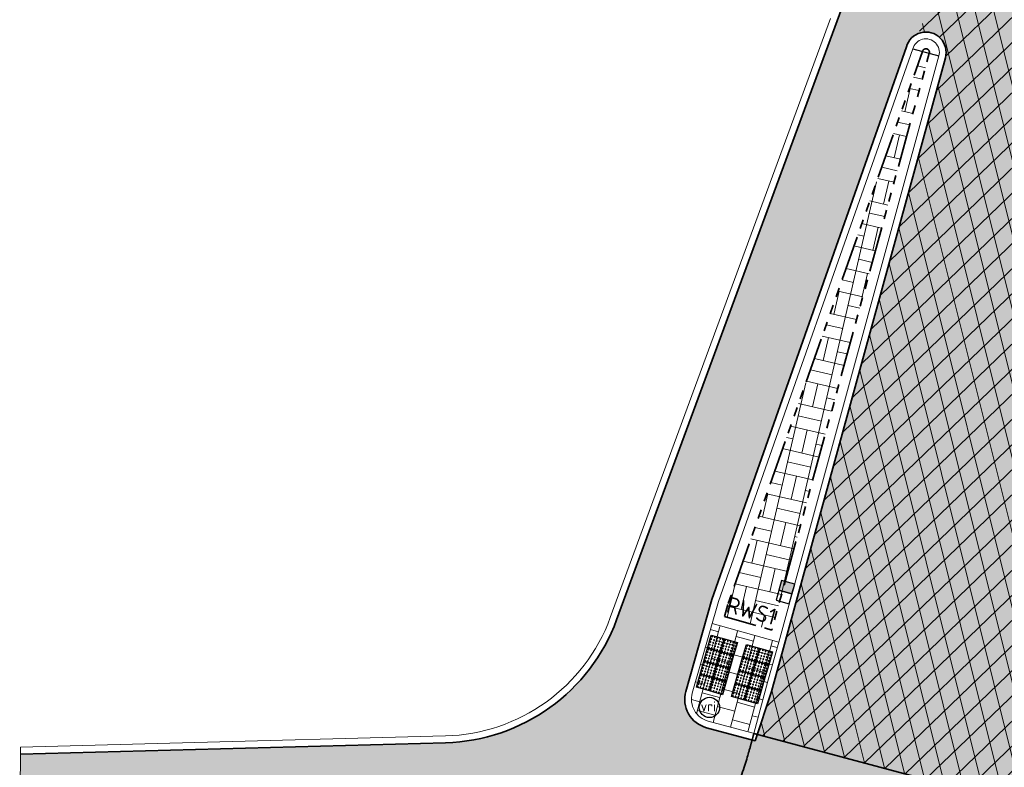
# Model space of a CAD drawing. Header units: metres. Extents: x 196651 to 397723, y 354703 to 710691.
# Tile 12 of 256: x 197513 to 197535, y 356004 to 356020. Entities that reach past the tile are written whole.
import ezdxf
from ezdxf.enums import TextEntityAlignment as Align

# ---------------------------------------------------------------- set-up
doc = ezdxf.new("R2010")
doc.units = ezdxf.units.M
doc.header["$MEASUREMENT"] = 0
for name, pattern in [('ACAD_ISO03W100', [30, 12, -18]), ('VH-OPSLUITBAND_100X200', [16, 8, -2, 4, -2]), ('VH-RWSBAND_110X220', [24, 10, -2, 2, -2, 2, -2, 2, -2])]:
    doc.linetypes.add(name, pattern=pattern)
for name, color, linetype, lineweight in [('N-WE-IE-MEUBILAIR-S', 7, 'Continuous', 25), ('N-WE-VH-GOOT_TEGEL-G', 170, 'Continuous', 35), ('N-WE-VH-KANTOPSLUITING_TEKST-T', 7, 'VH-OPSLUITBAND_100X200', 35), ('N-WE-VH-KANTOPSLUITING_TROTTOIRBAND_RWS_110 220-G', 6, 'VH-RWSBAND_110X220', 35), ('N-WE-VH-KANTVERHARDING-G', 1, 'Continuous', 5), ('N-WE-VH-MATERIAALGRENS-G', 5, 'ACAD_ISO03W100', 35), ('N-WE-VH-VERHARDING_ASFALT_DEKLAAG-A', 251, 'Continuous', 5), ('N-WE-VH-VERHARDING_ASFALT_DEKLAAG-G_ZWART', 252, 'Continuous', 5), ('N-WE-VH-VERHARDING_TEGEL-200X200X50-A', 252, 'Continuous', 18), ('N-WE-VH-VERKEERSTEGEL-NOPPENTEGEL-S', 5, 'Continuous', 25), ('N-WE-VH_BETON_PRINTBETON-A', 252, 'Continuous', 5)]:
    doc.layers.add(name, color=color, linetype=linetype, lineweight=lineweight)
doc.layers.add('N-WE-RI-HWA_KOLK_RWS-S', color=150, linetype='Continuous')
doc.layers.add('N-WE-VH-VERHARDING_ASFALT_COATING_ROOD-G', color=7, linetype='Continuous', lineweight=5, true_color=0xffa8a8)
doc.layers.add('X-XX-AL-HULPLIJNEN', color=4, linetype='Continuous', lineweight=25, plot=False)
doc.styles.add('NLCS-ISO', font='NLCS-ISO.ttf')

# ---------------------------------------------------------------- blocks, each defined once
blk = doc.blocks.new('*U2076')
for centre in [(0.02500000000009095, 0.2750000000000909), (0.02500000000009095, 0.2125000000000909), (0.08750000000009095, 0.2750000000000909), (0.08750000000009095, 0.2125000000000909), (0.1500000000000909, 0.2750000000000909), (0.1500000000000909, 0.2125000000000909), (0.2125000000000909, 0.2750000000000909), (0.2125000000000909, 0.2125000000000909), (0.2749999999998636, 0.2750000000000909), (0.2749999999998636, 0.2125000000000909), (0.3250000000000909, 0.2750000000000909), (0.3250000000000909, 0.2125000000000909), (0.3875000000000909, 0.2750000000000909), (0.3875000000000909, 0.2125000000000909), (0.4500000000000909, 0.2750000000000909), (0.4500000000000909, 0.2125000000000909), (0.5125000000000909, 0.2750000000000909), (0.5125000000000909, 0.2125000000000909), (0.5749999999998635, 0.2750000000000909), (0.5749999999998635, 0.2125000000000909), (0.6250000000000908, 0.2750000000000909), (0.6250000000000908, 0.2125000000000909), (0.6875000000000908, 0.2750000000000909), (0.6875000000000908, 0.2125000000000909), (0.7500000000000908, 0.2750000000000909), (0.7500000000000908, 0.2125000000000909), (0.8125000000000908, 0.2750000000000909), (0.8125000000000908, 0.2125000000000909), (0.8749999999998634, 0.2750000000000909), (0.8749999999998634, 0.2125000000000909), (0.9250000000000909, 0.2750000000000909), (0.9250000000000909, 0.2125000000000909), (0.9875000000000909, 0.2750000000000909), (0.9875000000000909, 0.2125000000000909), (1.050000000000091, 0.2750000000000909), (1.050000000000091, 0.2125000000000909), (1.112500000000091, 0.2750000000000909), (1.112500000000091, 0.2125000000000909), (1.174999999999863, 0.2750000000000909), (1.174999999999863, 0.2125000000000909), (0.02500000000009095, 0.1500000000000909), (0.02500000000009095, 0.0875000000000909), (0.02500000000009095, 0.02500000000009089), (0.08750000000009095, 0.1500000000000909), (0.08750000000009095, 0.0875000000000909), (0.08750000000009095, 0.02500000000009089), (0.1500000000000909, 0.1500000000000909), (0.1500000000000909, 0.0875000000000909), (0.1500000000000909, 0.02500000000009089), (0.2125000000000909, 0.1500000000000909), (0.2125000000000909, 0.0875000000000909), (0.2125000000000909, 0.02500000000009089), (0.2749999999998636, 0.1500000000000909), (0.2749999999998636, 0.0875000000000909), (0.2749999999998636, 0.02500000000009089), (0.3250000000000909, 0.1500000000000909), (0.3250000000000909, 0.0875000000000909), (0.3250000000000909, 0.02500000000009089), (0.3875000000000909, 0.1500000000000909), (0.3875000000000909, 0.0875000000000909), (0.3875000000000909, 0.02500000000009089), (0.4500000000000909, 0.1500000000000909), (0.4500000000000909, 0.0875000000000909), (0.4500000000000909, 0.02500000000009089), (0.5125000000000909, 0.1500000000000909), (0.5125000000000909, 0.0875000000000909), (0.5125000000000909, 0.02500000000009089), (0.5749999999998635, 0.1500000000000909), (0.5749999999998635, 0.0875000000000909), (0.5749999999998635, 0.02500000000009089), (0.6250000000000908, 0.1500000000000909), (0.6250000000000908, 0.0875000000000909), (0.6250000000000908, 0.02500000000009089), (0.6875000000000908, 0.1500000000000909), (0.6875000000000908, 0.0875000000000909), (0.6875000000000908, 0.02500000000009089), (0.7500000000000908, 0.1500000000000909), (0.7500000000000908, 0.0875000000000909), (0.7500000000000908, 0.02500000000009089), (0.8125000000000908, 0.1500000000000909), (0.8125000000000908, 0.0875000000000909), (0.8125000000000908, 0.02500000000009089), (0.8749999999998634, 0.1500000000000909), (0.8749999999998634, 0.0875000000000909), (0.8749999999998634, 0.02500000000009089), (0.9250000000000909, 0.1500000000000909), (0.9250000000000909, 0.0875000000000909), (0.9250000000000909, 0.02500000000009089), (0.9875000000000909, 0.1500000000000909), (0.9875000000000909, 0.0875000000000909), (0.9875000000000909, 0.02500000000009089), (1.050000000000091, 0.1500000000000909), (1.050000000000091, 0.0875000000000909), (1.050000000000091, 0.02500000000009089), (1.112500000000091, 0.1500000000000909), (1.112500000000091, 0.0875000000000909), (1.112500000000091, 0.02500000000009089), (1.174999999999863, 0.1500000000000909), (1.174999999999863, 0.0875000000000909), (1.174999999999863, 0.02500000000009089), (0.02500000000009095, -0.02499999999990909), (0.02500000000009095, -0.0874999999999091), (0.02500000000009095, -0.1499999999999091), (0.02500000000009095, -0.2124999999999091), (0.08750000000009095, -0.02499999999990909), (0.08750000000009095, -0.0874999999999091), (0.08750000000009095, -0.1499999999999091), (0.08750000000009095, -0.2124999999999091), (0.1500000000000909, -0.02499999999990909), (0.1500000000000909, -0.0874999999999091), (0.1500000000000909, -0.1499999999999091), (0.1500000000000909, -0.2124999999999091), (0.2125000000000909, -0.02499999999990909), (0.2125000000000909, -0.0874999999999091), (0.2125000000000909, -0.1499999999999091), (0.2125000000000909, -0.2124999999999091), (0.2749999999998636, -0.02499999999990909), (0.2749999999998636, -0.0874999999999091), (0.2749999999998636, -0.1499999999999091), (0.2749999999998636, -0.2124999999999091), (0.3250000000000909, -0.02499999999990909), (0.3250000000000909, -0.0874999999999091), (0.3250000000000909, -0.1499999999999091), (0.3250000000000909, -0.2124999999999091), (0.3875000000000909, -0.02499999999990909), (0.3875000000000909, -0.0874999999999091), (0.3875000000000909, -0.1499999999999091), (0.3875000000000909, -0.2124999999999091), (0.4500000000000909, -0.02499999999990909), (0.4500000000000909, -0.0874999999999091), (0.4500000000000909, -0.1499999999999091), (0.4500000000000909, -0.2124999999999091), (0.5125000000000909, -0.02499999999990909), (0.5125000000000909, -0.0874999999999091), (0.5125000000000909, -0.1499999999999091), (0.5125000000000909, -0.2124999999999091), (0.5749999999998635, -0.02499999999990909), (0.5749999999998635, -0.0874999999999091), (0.5749999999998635, -0.1499999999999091), (0.5749999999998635, -0.2124999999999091), (0.6250000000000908, -0.02499999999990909), (0.6250000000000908, -0.0874999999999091), (0.6250000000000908, -0.1499999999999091), (0.6250000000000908, -0.2124999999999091), (0.6875000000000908, -0.02499999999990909), (0.6875000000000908, -0.0874999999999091), (0.6875000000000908, -0.1499999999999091), (0.6875000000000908, -0.2124999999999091), (0.7500000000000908, -0.02499999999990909), (0.7500000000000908, -0.0874999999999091), (0.7500000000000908, -0.1499999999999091), (0.7500000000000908, -0.2124999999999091), (0.8125000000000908, -0.02499999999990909), (0.8125000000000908, -0.0874999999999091), (0.8125000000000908, -0.1499999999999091), (0.8125000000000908, -0.2124999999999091), (0.8749999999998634, -0.02499999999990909), (0.8749999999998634, -0.0874999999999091), (0.8749999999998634, -0.1499999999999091), (0.8749999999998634, -0.2124999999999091), (0.9250000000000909, -0.02499999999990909), (0.9250000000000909, -0.0874999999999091), (0.9250000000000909, -0.1499999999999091), (0.9250000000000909, -0.2124999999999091), (0.9875000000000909, -0.02499999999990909), (0.9875000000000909, -0.0874999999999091), (0.9875000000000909, -0.1499999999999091), (0.9875000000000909, -0.2124999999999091), (1.050000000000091, -0.02499999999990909), (1.050000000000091, -0.0874999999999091), (1.050000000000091, -0.1499999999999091), (1.050000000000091, -0.2124999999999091), (1.112500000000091, -0.02499999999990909), (1.112500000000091, -0.0874999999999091), (1.112500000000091, -0.1499999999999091), (1.112500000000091, -0.2124999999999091), (1.174999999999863, -0.02499999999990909), (1.174999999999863, -0.0874999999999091), (1.174999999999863, -0.1499999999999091), (1.174999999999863, -0.2124999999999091), (0.02500000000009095, -0.2749999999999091), (0.08750000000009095, -0.2749999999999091), (0.1500000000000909, -0.2749999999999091), (0.2125000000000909, -0.2749999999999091), (0.2749999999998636, -0.2749999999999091), (0.3250000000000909, -0.2749999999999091), (0.3875000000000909, -0.2749999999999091), (0.4500000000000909, -0.2749999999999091), (0.5125000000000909, -0.2749999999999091), (0.5749999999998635, -0.2749999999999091), (0.6250000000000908, -0.2749999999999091), (0.6875000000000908, -0.2749999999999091), (0.7500000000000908, -0.2749999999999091), (0.8125000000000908, -0.2749999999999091), (0.8749999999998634, -0.2749999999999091), (0.9250000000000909, -0.2749999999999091), (0.9875000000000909, -0.2749999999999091), (1.050000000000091, -0.2749999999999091), (1.112500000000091, -0.2749999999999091), (1.174999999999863, -0.2749999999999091)]:
    blk.add_circle(centre, 0.01)
for points in [[(0.2999999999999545, 2.273181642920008e-13), (0.2999999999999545, 0.3000000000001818), (0, 0.3000000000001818), (0, -5.551115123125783e-17)], [(0.5999999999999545, 2.273181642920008e-13), (0.5999999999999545, 0.3000000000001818), (0.2999999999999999, 0.3000000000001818), (0.2999999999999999, -5.551115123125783e-17)], [(0.8999999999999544, 2.273181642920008e-13), (0.8999999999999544, 0.3000000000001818), (0.5999999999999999, 0.3000000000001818), (0.5999999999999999, -5.551115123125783e-17)], [(1.199999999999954, 2.273181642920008e-13), (1.199999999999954, 0.3000000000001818), (0.8999999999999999, 0.3000000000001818), (0.8999999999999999, -5.551115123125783e-17)], [(0.2999999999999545, -0.2999999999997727), (0.2999999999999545, 1.818545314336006e-13), (0, 1.818545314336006e-13), (0, -0.3)], [(0.5999999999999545, -0.2999999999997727), (0.5999999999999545, 1.818545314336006e-13), (0.2999999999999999, 1.818545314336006e-13), (0.2999999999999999, -0.3)], [(0.8999999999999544, -0.2999999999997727), (0.8999999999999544, 1.818545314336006e-13), (0.5999999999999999, 1.818545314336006e-13), (0.5999999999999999, -0.3)], [(1.199999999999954, -0.2999999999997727), (1.199999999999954, 1.818545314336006e-13), (0.8999999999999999, 1.818545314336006e-13), (0.8999999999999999, -0.3)]]:
    blk.add_3dface(points)
blk = doc.blocks.new('*U2075')
for centre in [(0.02500000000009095, 0.575000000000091), (0.02500000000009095, 0.512500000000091), (0.02500000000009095, 0.4500000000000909), (0.08750000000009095, 0.575000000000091), (0.08750000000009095, 0.512500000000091), (0.08750000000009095, 0.4500000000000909), (0.1500000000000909, 0.575000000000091), (0.1500000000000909, 0.512500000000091), (0.1500000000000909, 0.4500000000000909), (0.2125000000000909, 0.575000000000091), (0.2125000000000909, 0.512500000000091), (0.2125000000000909, 0.4500000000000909), (0.2749999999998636, 0.575000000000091), (0.2749999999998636, 0.512500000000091), (0.2749999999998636, 0.4500000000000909), (0.3250000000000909, 0.575000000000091), (0.3250000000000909, 0.512500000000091), (0.3250000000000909, 0.4500000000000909), (0.3875000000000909, 0.575000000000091), (0.3875000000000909, 0.512500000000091), (0.3875000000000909, 0.4500000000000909), (0.4500000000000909, 0.575000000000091), (0.4500000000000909, 0.512500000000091), (0.4500000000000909, 0.4500000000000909), (0.5125000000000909, 0.575000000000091), (0.5125000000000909, 0.512500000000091), (0.5125000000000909, 0.4500000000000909), (0.5749999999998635, 0.575000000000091), (0.5749999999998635, 0.512500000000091), (0.5749999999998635, 0.4500000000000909), (0.6250000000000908, 0.575000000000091), (0.6250000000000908, 0.512500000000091), (0.6250000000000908, 0.4500000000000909), (0.6875000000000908, 0.575000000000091), (0.6875000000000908, 0.512500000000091), (0.6875000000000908, 0.4500000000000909), (0.7500000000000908, 0.575000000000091), (0.7500000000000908, 0.512500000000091), (0.7500000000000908, 0.4500000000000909), (0.8125000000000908, 0.575000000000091), (0.8125000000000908, 0.512500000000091), (0.8125000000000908, 0.4500000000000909), (0.8749999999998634, 0.575000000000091), (0.8749999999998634, 0.512500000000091), (0.8749999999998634, 0.4500000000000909), (0.9250000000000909, 0.575000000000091), (0.9250000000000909, 0.512500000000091), (0.9250000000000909, 0.4500000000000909), (0.9875000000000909, 0.575000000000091), (0.9875000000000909, 0.512500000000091), (0.9875000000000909, 0.4500000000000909), (1.050000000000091, 0.575000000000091), (1.050000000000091, 0.512500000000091), (1.050000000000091, 0.4500000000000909), (1.112500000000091, 0.575000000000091), (1.112500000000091, 0.512500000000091), (1.112500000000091, 0.4500000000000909), (1.174999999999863, 0.575000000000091), (1.174999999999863, 0.512500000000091), (1.174999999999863, 0.4500000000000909), (0.02500000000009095, 0.3875000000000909), (0.02500000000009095, 0.3250000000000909), (0.02500000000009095, 0.2750000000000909), (0.02500000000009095, 0.2125000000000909), (0.08750000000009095, 0.3875000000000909), (0.08750000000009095, 0.3250000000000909), (0.08750000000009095, 0.2750000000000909), (0.08750000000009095, 0.2125000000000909), (0.1500000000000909, 0.3875000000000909), (0.1500000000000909, 0.3250000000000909), (0.1500000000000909, 0.2750000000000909), (0.1500000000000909, 0.2125000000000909), (0.2125000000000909, 0.3875000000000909), (0.2125000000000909, 0.3250000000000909), (0.2125000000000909, 0.2750000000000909), (0.2125000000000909, 0.2125000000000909), (0.2749999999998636, 0.3875000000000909), (0.2749999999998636, 0.3250000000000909), (0.2749999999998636, 0.2750000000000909), (0.2749999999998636, 0.2125000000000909), (0.3250000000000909, 0.3875000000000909), (0.3250000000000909, 0.3250000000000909), (0.3250000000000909, 0.2750000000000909), (0.3250000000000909, 0.2125000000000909), (0.3875000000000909, 0.3875000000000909), (0.3875000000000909, 0.3250000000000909), (0.3875000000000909, 0.2750000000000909), (0.3875000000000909, 0.2125000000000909), (0.4500000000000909, 0.3875000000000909), (0.4500000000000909, 0.3250000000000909), (0.4500000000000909, 0.2750000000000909), (0.4500000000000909, 0.2125000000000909), (0.5125000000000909, 0.3875000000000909), (0.5125000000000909, 0.3250000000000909), (0.5125000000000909, 0.2750000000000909), (0.5125000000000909, 0.2125000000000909), (0.5749999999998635, 0.3875000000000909), (0.5749999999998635, 0.3250000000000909), (0.5749999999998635, 0.2750000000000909), (0.5749999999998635, 0.2125000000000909), (0.6250000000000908, 0.3875000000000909), (0.6250000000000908, 0.3250000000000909), (0.6250000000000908, 0.2750000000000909), (0.6250000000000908, 0.2125000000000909), (0.6875000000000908, 0.3875000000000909), (0.6875000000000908, 0.3250000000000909), (0.6875000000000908, 0.2750000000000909), (0.6875000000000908, 0.2125000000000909), (0.7500000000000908, 0.3875000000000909), (0.7500000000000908, 0.3250000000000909), (0.7500000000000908, 0.2750000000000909), (0.7500000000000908, 0.2125000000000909), (0.8125000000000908, 0.3875000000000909), (0.8125000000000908, 0.3250000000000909), (0.8125000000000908, 0.2750000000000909), (0.8125000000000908, 0.2125000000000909), (0.8749999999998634, 0.3875000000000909), (0.8749999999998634, 0.3250000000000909), (0.8749999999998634, 0.2750000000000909), (0.8749999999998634, 0.2125000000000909), (0.9250000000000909, 0.3875000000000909), (0.9250000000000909, 0.3250000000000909), (0.9250000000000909, 0.2750000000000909), (0.9250000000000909, 0.2125000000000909), (0.9875000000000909, 0.3875000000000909), (0.9875000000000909, 0.3250000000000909), (0.9875000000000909, 0.2750000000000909), (0.9875000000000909, 0.2125000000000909), (1.050000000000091, 0.3875000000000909), (1.050000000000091, 0.3250000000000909), (1.050000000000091, 0.2750000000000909), (1.050000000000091, 0.2125000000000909), (1.112500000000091, 0.3875000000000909), (1.112500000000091, 0.3250000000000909), (1.112500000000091, 0.2750000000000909), (1.112500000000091, 0.2125000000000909), (1.174999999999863, 0.3875000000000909), (1.174999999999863, 0.3250000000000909), (1.174999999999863, 0.2750000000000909), (1.174999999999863, 0.2125000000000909), (0.02500000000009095, 0.1500000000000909), (0.02500000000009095, 0.08750000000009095), (0.02500000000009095, 0.02500000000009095), (0.08750000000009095, 0.1500000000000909), (0.08750000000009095, 0.08750000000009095), (0.08750000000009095, 0.02500000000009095), (0.1500000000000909, 0.1500000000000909), (0.1500000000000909, 0.08750000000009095), (0.1500000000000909, 0.02500000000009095), (0.2125000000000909, 0.1500000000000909), (0.2125000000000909, 0.08750000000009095), (0.2125000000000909, 0.02500000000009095), (0.2749999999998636, 0.1500000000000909), (0.2749999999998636, 0.08750000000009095), (0.2749999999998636, 0.02500000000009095), (0.3250000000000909, 0.1500000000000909), (0.3250000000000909, 0.08750000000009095), (0.3250000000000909, 0.02500000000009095), (0.3875000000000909, 0.1500000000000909), (0.3875000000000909, 0.08750000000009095), (0.3875000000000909, 0.02500000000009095), (0.4500000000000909, 0.1500000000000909), (0.4500000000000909, 0.08750000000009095), (0.4500000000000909, 0.02500000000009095), (0.5125000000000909, 0.1500000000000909), (0.5125000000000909, 0.08750000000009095), (0.5125000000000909, 0.02500000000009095), (0.5749999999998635, 0.1500000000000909), (0.5749999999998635, 0.08750000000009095), (0.5749999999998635, 0.02500000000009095), (0.6250000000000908, 0.1500000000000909), (0.6250000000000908, 0.08750000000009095), (0.6250000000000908, 0.02500000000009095), (0.6875000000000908, 0.1500000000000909), (0.6875000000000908, 0.08750000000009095), (0.6875000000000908, 0.02500000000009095), (0.7500000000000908, 0.1500000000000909), (0.7500000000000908, 0.08750000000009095), (0.7500000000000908, 0.02500000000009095), (0.8125000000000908, 0.1500000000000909), (0.8125000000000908, 0.08750000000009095), (0.8125000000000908, 0.02500000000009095), (0.8749999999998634, 0.1500000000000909), (0.8749999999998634, 0.08750000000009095), (0.8749999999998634, 0.02500000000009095), (0.9250000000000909, 0.1500000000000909), (0.9250000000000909, 0.08750000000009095), (0.9250000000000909, 0.02500000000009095), (0.9875000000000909, 0.1500000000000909), (0.9875000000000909, 0.08750000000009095), (0.9875000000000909, 0.02500000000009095), (1.050000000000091, 0.1500000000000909), (1.050000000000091, 0.08750000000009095), (1.050000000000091, 0.02500000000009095), (1.112500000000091, 0.1500000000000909), (1.112500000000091, 0.08750000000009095), (1.112500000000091, 0.02500000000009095), (1.174999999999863, 0.1500000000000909), (1.174999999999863, 0.08750000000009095), (1.174999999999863, 0.02500000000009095)]:
    blk.add_circle(centre, 0.01)
for points in [[(0.2999999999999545, 0.3000000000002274), (0.2999999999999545, 0.6000000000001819), (0, 0.6000000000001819), (0, 0.3)], [(0.5999999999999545, 0.3000000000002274), (0.5999999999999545, 0.6000000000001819), (0.2999999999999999, 0.6000000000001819), (0.2999999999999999, 0.3)], [(0.8999999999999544, 0.3000000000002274), (0.8999999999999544, 0.6000000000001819), (0.5999999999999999, 0.6000000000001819), (0.5999999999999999, 0.3)], [(1.199999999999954, 0.3000000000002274), (1.199999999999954, 0.6000000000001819), (0.8999999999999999, 0.6000000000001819), (0.8999999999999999, 0.3)], [(0.2999999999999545, 2.273736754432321e-13), (0.2999999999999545, 0.3000000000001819), (0, 0.3000000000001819), (0, 0)], [(0.5999999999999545, 2.273736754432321e-13), (0.5999999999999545, 0.3000000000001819), (0.2999999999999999, 0.3000000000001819), (0.2999999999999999, 0)], [(0.8999999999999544, 2.273736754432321e-13), (0.8999999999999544, 0.3000000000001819), (0.5999999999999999, 0.3000000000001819), (0.5999999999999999, 0)], [(1.199999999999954, 2.273736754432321e-13), (1.199999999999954, 0.3000000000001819), (0.8999999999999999, 0.3000000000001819), (0.8999999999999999, 0)]]:
    blk.add_3dface(points)
blk = doc.blocks.new('TEKST TB')
at = {"style": 'NLCS-ISO'}
blk.add_attdef('TEKST_TROTTOIRBANDEN', text='', height=0.36, rotation=0.340705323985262, dxfattribs=at).set_placement((0, 0), align=Align.BOTTOM_CENTER)
blk = doc.blocks.new('N-SRI-HWA-KOLK_RWS-SO')
at = {"ltscale": 0.1}
blk.add_hatch(color=256, dxfattribs=at).paths.add_polyline_path([(0, -0.7499999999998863), (1.124999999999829, -0.7499999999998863), (1.124999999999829, 0.7499999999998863), (0, 0.7499999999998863)])
blk.add_line((0, -0.7499999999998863), (0, 0.7499999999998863), dxfattribs=at)
at = {"flags": 128}
blk.add_lwpolyline([(-1.125000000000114, -0.7499999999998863), (1.124999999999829, -0.7499999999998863), (1.124999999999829, 0.7499999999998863), (-1.125000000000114, 0.7499999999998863)], close=True, dxfattribs=at)
at = {"ltscale": 0.1, "flags": 128}
blk.add_lwpolyline([(0, -0.7499999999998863), (1.124999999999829, -0.7499999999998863), (1.124999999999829, 0.7499999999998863), (0, 0.7499999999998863)], close=True, dxfattribs=at)
blk = doc.blocks.new('SIE-MEUBILAIR_PAAL_VRI-SO')
blk.add_circle((0, 0), 0.75)
at = {"style": 'NLCS-ISO'}
blk.add_text('vri', height=0.75, dxfattribs=at).set_placement((-0.08019577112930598, 0.07377584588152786), align=Align.MIDDLE_CENTER)

msp = doc.modelspace()

# ---------------------------------------------------------------- hatches: boundary and pattern name
at = {"layer": 'N-WE-VH-VERHARDING_ASFALT_COATING_ROOD-G'}
h = msp.add_hatch(color=256, dxfattribs=at)
edge = h.paths.add_edge_path()
edge.add_arc((197556.2304690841, 356025.0965937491), 20.000000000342, 156.363063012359, 160.3864716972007, ccw=False)
edge.add_line((197537.9083801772, 356033.1153878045), (197547.6235670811, 356055.3135533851))
edge.add_line((197547.6235670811, 356055.3135533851), (197546.173742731, 356055.7069380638))
edge.add_line((197546.173742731, 356055.7069380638), (197546.1025698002, 356055.4578183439))
edge.add_line((197546.1025698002, 356055.4578183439), (197545.9813614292, 356055.3021735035))
edge.add_line((197545.9813614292, 356055.3021735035), (197543.8726993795, 356054.1988613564))
edge.add_line((197543.8726993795, 356054.1988613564), (197539.1917384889, 356041.527108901))
edge.add_line((197539.1917384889, 356041.527108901), (197536.2788868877, 356033.6119817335))
edge.add_arc((197525.495467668, 356037.1595365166), 11.35197229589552, 337.81496733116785, 341.7897060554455, ccw=False)
edge.add_arc((197525.3014203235, 356036.4038119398), 11.27283110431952, 337.75856837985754, 341.7471898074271, ccw=False)
edge.add_line((197535.7355203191, 356032.1369303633), (197531.3994015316, 356020.3504277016))
edge.add_line((197531.3994015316, 356020.3504277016), (197532.9368577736, 356019.7849154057))
edge.add_arc((197533.3654056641, 356019.6541860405), 0.4480440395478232, 110.4676145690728, 163.035571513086, ccw=False)
edge.add_line((197533.2087345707, 356020.0739450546), (197537.3909046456, 356031.8100736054))
msp.add_hatch(color=256, dxfattribs=at).paths.add_polyline_path([(197531.3986457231, 356020.3507057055), (197531.0534343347, 356019.4121807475), (197532.6051415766, 356018.8414266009), (197532.9372074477, 356019.7847867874)])
h = msp.add_hatch(color=256, dxfattribs=at)
edge = h.paths.add_edge_path()
edge.add_arc((197522.7364838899, 356000.600853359), 1.149999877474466, 344.7121018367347, 442.551190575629)
edge.add_line((197522.8855702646, 356001.7411484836), (197513.3164276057, 356002.4923494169))
edge.add_line((197513.3164276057, 356002.4923494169), (197513.3319286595, 356004.1248551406))
edge.add_line((197513.3319286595, 356004.1248551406), (197522.7385602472, 356004.37716049))
edge.add_arc((197522.627288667, 356008.5256684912), 4.150000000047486, 271.5364231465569, 339.805299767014)
edge.add_line((197526.5221672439, 356007.0930412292), (197531.0534343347, 356019.4121807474))
edge.add_line((197531.0534343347, 356019.4121807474), (197532.6051415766, 356018.8414266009))
edge.add_line((197532.6051415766, 356018.8414266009), (197528.6299639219, 356007.5484131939))
edge.add_line((197528.6299639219, 356007.5484131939), (197528.0526651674, 356005.5132318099))
edge.add_arc((197528.6779939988, 356005.3358512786), 0.6500000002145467, 164.1635025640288, 255.0470960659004)
edge.add_line((197528.5102777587, 356004.7078614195), (197529.5857392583, 356004.4206396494))
edge.add_line((197529.5857392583, 356004.4206396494), (197529.6331841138, 356004.5632259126))
edge.add_line((197529.6331841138, 356004.5632259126), (197539.5758153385, 356001.90786341))
edge.add_arc((197547.7158665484, 356001.5052916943), 8.149999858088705, 177.1687054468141, 178.2495302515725)
edge.add_line((197539.5696699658, 356001.7542473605), (197542.5045711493, 356000.9704280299))
edge.add_arc((197542.6722873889, 356001.598417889), 0.6500000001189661, 255.0470961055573, 389.736148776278)
edge.add_arc((197551.789634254, 356006.8064872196), 9.850000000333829, 172.0515655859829, 209.7361487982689, ccw=False)
edge.add_line((197542.0342639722, 356008.1685630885), (197542.3094086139, 356010.1391859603))
edge.add_line((197542.3094086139, 356010.1391859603), (197544.0971483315, 356009.8574962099))
edge.add_line((197544.0971483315, 356009.8574962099), (197544.0944383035, 356009.8428784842))
edge.add_line((197544.0944383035, 356009.8428784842), (197543.7184961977, 356007.9375179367))
edge.add_arc((197551.7896348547, 356006.8064915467), 8.14999999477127, 172.0229610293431, 185.3610577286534)
edge.add_arc((197551.8118195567, 356006.8154970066), 8.172931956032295, 185.4093828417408, 252.2037230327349)
edge.add_line((197549.3138982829, 355999.033645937), (197549.0974967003, 355997.1826234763))
edge.add_arc((197558.99373477, 356064.9602063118), 68.49624999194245, 258.65174460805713, 261.692916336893, ccw=False)
edge.add_arc((197545.2895484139, 355996.6755417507), 1.149999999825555, 78.66409308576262, 106.4997854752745)
edge.add_line((197544.962934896, 355997.7781856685), (197542.0081084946, 355998.5189593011))
edge.add_arc((197541.5752229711, 355998.2687391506), 0.5000000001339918, 30.02913435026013, 75.0470960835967)
edge.add_line((197541.7042354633, 355998.751808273), (197540.9913478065, 355998.9421980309))
edge.add_arc((197540.8623353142, 355998.4591289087), 0.5000000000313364, 75.04709607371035, 203.9635280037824)
edge.add_arc((197547.7158666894, 356001.5052916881), 7.999999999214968, 196.8112913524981, 203.9635279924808, ccw=False)
edge.add_line((197540.0577665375, 355999.1915280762), (197528.6236558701, 356002.24521759))
edge.add_arc((197521.7432003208, 356006.3268020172), 8.000000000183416, 281.58299197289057, 329.3229771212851, ccw=False)
edge.add_arc((197523.0499235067, 355998.6091449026), 0.3224997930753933, 338.2658075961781, 344.7121078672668)
edge.add_line((197523.361011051, 355998.5241116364), (197523.4274494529, 355998.7671713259))
edge.add_line((197523.4274494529, 355998.7671713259), (197523.8457889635, 356000.2976336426))
at = {"layer": 'N-WE-VH-VERHARDING_ASFALT_DEKLAAG-A', "lineweight": 9}
h = msp.add_hatch(dxfattribs=at)
h.set_pattern_fill('AVH-ASFALT', color=256, scale=0.4, angle=164, pattern_type=2)
h.set_pattern_definition([(224, (197553.4973760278, 356021.9022697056), (0.2778633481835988, -0.2877359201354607), []), (283.9999999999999, (197553.4973760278, 356021.9022697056), (0.3881182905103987, 0.09676875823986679), [])])
edge = h.paths.add_edge_path()
edge.add_arc((197547.7158666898, 356001.5052916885), 8.149999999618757, 169.7994745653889, 177.1687054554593)
edge.add_line((197539.5758153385, 356001.9078634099), (197529.6335274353, 356004.5631342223))
edge.add_line((197529.6335274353, 356004.5631342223), (197529.9521152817, 356005.5130980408))
edge.add_line((197529.9521152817, 356005.5130980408), (197533.7974973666, 356019.5356945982))
edge.add_arc((197533.365405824, 356019.6541866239), 0.4480440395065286, 344.664826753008, 470.4676068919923)
edge.add_line((197533.2087347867, 356020.0739456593), (197537.3909046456, 356031.8100736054))
edge.add_arc((197556.2304690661, 356025.0965937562), 19.99999998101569, 156.363063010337, 160.386471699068, ccw=False)
edge.add_line((197537.9083801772, 356033.1153878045), (197547.6235670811, 356055.3135533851))
edge.add_line((197547.6235670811, 356055.3135533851), (197549.5527801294, 356054.7929404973))
edge.add_line((197549.5527801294, 356054.7929404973), (197542.35, 356010.238))
edge.add_line((197542.35, 356010.238), (197542.3189969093, 356010.2385957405))
edge.add_arc((197541.6691168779, 356010.2510835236), 0.6499999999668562, 358.8991672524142, 529.7994745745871)
edge.add_line((197541.0293907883, 356010.3661944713), (197539.6946857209, 356002.9486058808))
at = {"layer": 'N-WE-VH-VERHARDING_ASFALT_DEKLAAG-G_ZWART'}
h = msp.add_hatch(color=256, dxfattribs=at)
h.dxf.hatch_style = 1
edge = h.paths.add_edge_path()
edge.add_arc((197547.7158666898, 356001.5052916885), 8.149999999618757, 169.7994745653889, 177.1687054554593)
edge.add_line((197539.5758153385, 356001.9078634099), (197529.6335274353, 356004.5631342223))
edge.add_line((197529.6335274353, 356004.5631342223), (197529.9521152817, 356005.5130980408))
edge.add_line((197529.9521152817, 356005.5130980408), (197533.7974973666, 356019.5356945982))
edge.add_arc((197533.365405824, 356019.6541866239), 0.4480440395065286, 344.664826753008, 470.4676068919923)
edge.add_line((197533.2087347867, 356020.0739456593), (197537.3909046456, 356031.8100736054))
edge.add_arc((197556.2304690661, 356025.0965937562), 19.99999998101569, 156.363063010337, 160.386471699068, ccw=False)
edge.add_line((197537.9083801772, 356033.1153878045), (197547.6235670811, 356055.3135533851))
edge.add_line((197547.6235670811, 356055.3135533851), (197549.5527801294, 356054.7929404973))
edge.add_line((197549.5527801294, 356054.7929404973), (197542.35, 356010.238))
edge.add_line((197542.35, 356010.238), (197542.3189969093, 356010.2385957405))
edge.add_arc((197541.6691168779, 356010.2510835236), 0.6499999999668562, 358.8991672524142, 529.7994745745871)
edge.add_line((197541.0293907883, 356010.3661944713), (197539.6946857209, 356002.9486058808))
at = {"layer": 'N-WE-VH-VERHARDING_TEGEL-200X200X50-A'}
h = msp.add_hatch(dxfattribs=at)
h.set_pattern_fill('AVH-TEGEL_200X200_HALFST', color=256, scale=2, angle=165, pattern_type=2)
h.set_pattern_definition([(165, (0, 0), (-0.4381341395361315, -0.08965754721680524), [0.4, -0.4]), (255, (0, 0), (0.3863703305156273, -0.1035276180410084), [])])
edge = h.paths.add_edge_path()
edge.add_line((197530.109171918, 356006.5982222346), (197528.6290457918, 356006.9955107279))
edge.add_line((197528.6290457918, 356006.9955107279), (197528.1969718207, 356005.4722978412))
edge.add_arc((197528.6779939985, 356005.3358512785), 0.5000000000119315, 164.1635025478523, 255.0470960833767)
edge.add_line((197528.5489815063, 356004.8527821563), (197529.5597422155, 356004.5824142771))
edge.add_line((197529.5597422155, 356004.5824142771), (197529.865, 356005.735))
edge.add_line((197529.865, 356005.735), (197530.109171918, 356006.5982222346))
at = {"layer": 'N-WE-VH_BETON_PRINTBETON-A'}
h = msp.add_hatch(dxfattribs=at)
h.set_pattern_fill('AVH-BSS_KEIFORMAAT_BLOK', color=256, scale=2.5, angle=257, style=0, pattern_type=2)
h.set_pattern_definition([(257, (197528.9066557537, 356006.8702713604), (0.5115442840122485, -0.1180993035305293), []), (257, (197529.1624278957, 356006.8112217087), (0.3934449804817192, -0.6296435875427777), [0.5249999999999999, -0.5249999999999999]), (347, (197528.9066557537, 356006.8702713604), (0.1180993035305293, 0.5115442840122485), []), (347, (197528.9657054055, 356007.1260435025), (0.6296435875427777, 0.3934449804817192), [0.525, -0.525])])
h.paths.add_polyline_path([(197533.4407457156, 356019.6338204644, 0.99829630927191), (197533.2901699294, 356019.6748285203), (197528.9827875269, 356007.4363984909), (197528.9066557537, 356007.1680071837), (197529.9562793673, 356006.8702713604)])

# ---------------------------------------------------------------- linework, layer by layer
at = {"layer": 'N-WE-VH-GOOT_TEGEL-G', "flags": 128}
for points in [[(197531.3993985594, 356020.3504196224), (197535.734596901, 356032.1344203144, 0.01734356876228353), (197536.007045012, 356032.8730441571, 0.01734480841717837), (197536.2788868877, 356033.6119817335), (197539.1917384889, 356041.527108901), (197543.8726993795, 356054.1988613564), (197545.9813614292, 356055.3021735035), (197546.1025698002, 356055.4578183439), (197546.1695266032, 356055.7059373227)], [(197531.3986457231, 356020.3507057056), (197526.5221672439, 356007.0930412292, -0.3070139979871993), (197522.7385602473, 356004.37716049), (197513.3319286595, 356004.1248551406)]]:
    msp.add_lwpolyline(points, format="xyb", dxfattribs=at)
msp.add_lwpolyline([(197529.9521152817, 356005.5130980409), (197533.7974975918, 356019.5356954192, 1.000000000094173), (197532.9333137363, 356019.7726766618), (197528.6299639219, 356007.5484131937), (197528.0526651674, 356005.5132318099, 0.4187376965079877), (197528.5102777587, 356004.7078614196), (197529.5857392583, 356004.4206396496)], format="xyb", close=True, dxfattribs=at)
at = {"layer": 'N-WE-VH-KANTOPSLUITING_TROTTOIRBAND_RWS_110 220-G', "ltscale": 0.1, "flags": 128}
msp.add_lwpolyline([(197528.9827875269, 356007.4363984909), (197528.9066557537, 356007.1680071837), (197529.9562793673, 356006.8702713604), (197533.4406503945, 356019.6334713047, 1.000614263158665), (197533.2901699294, 356019.6748285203)], format="xyb", close=True, dxfattribs=at)
at = {"layer": 'N-WE-VH-KANTVERHARDING-G', "flags": 128}
for points in [[(197531.2578669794, 356020.4024874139), (197526.3813885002, 356007.1448229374, -0.3070139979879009), (197522.7345383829, 356004.5271065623), (197516.6354066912, 356004.3635347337), (197513.3333644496, 356004.2760665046)], [(197533.078, 356019.733, -1.000047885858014), (197533.6528381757, 356019.5753647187), (197530.1099966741, 356006.5979882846)], [(197528.773, 356007.503), (197528.1969718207, 356005.4722978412, 0.4187376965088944), (197528.5489815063, 356004.8527821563), (197539.5758153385, 356001.9078634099)]]:
    msp.add_lwpolyline(points, format="xyb", dxfattribs=at)
for points in [[(197528.773, 356007.503), (197533.0779979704, 356019.7329926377)], [(197529.5597422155, 356004.5824142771), (197529.865, 356005.735), (197530.109171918, 356006.5982222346), (197528.6349695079, 356007.016393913)], [(197513.3130965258, 356002.1415341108), (197513.3333644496, 356004.2760665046)]]:
    msp.add_lwpolyline(points, dxfattribs=at)
at = {"layer": 'N-WE-VH-MATERIAALGRENS-G'}
msp.add_line((197529.5598505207, 356004.5828109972), (197539.5758153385, 356001.90786341), dxfattribs=at)
msp.add_rational_spline([(197529.5597422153, 356004.5824142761), (197529.5102579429, 356004.4011541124), (197529.4607736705, 356004.2198939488), (197528.1659311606, 355999.4769048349), (197523.3494973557, 355998.4897228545)], [1, 1, 1, 0.8478305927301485, 0.990311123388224], degree=2, knots=[0, 0, 0, 1, 1, 2.100380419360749, 2.100380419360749, 2.100380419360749], dxfattribs=at)
at = {"layer": 'X-XX-AL-HULPLIJNEN', "flags": 128}
msp.add_lwpolyline([(197533.078, 356019.733), (197533.6528113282, 356019.575372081)], dxfattribs=at)

# ---------------------------------------------------------------- block references
at = {"layer": 'N-WE-IE-MEUBILAIR-S', "xscale": 0.3, "yscale": 0.3, "zscale": 0.3}
msp.add_blockref('SIE-MEUBILAIR_PAAL_VRI-SO', (197528.5760924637, 356005.1560562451), dxfattribs=at)
at = {"layer": 'N-WE-RI-HWA_KOLK_RWS-S', "xscale": 0.2000000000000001, "yscale": 0.2000000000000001, "zscale": 0.2000000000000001, "rotation": 74.73026512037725}
msp.add_blockref('N-SRI-HWA-KOLK_RWS-SO', (197530.2578631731, 356007.7091760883), dxfattribs=at)
at = {"layer": 'N-WE-VH-KANTOPSLUITING_TEKST-T', "rotation": 344.1635025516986}
msp.add_blockref('TEKST TB', (197529.4314675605, 356007.019139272), dxfattribs=at).add_auto_attribs({'TEKST_TROTTOIRBANDEN': 'RWS1'})
at = {"layer": 'N-WE-VH-VERKEERSTEGEL-NOPPENTEGEL-S', "xscale": -1, "rotation": 254.0347973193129}
for name, p in [('*U2075', (197528.2873111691, 356005.6032623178)), ('*U2076', (197529.3513545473, 356005.3159851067))]:
    msp.add_blockref(name, p, dxfattribs=at)

doc.saveas('drawing.dxf')
